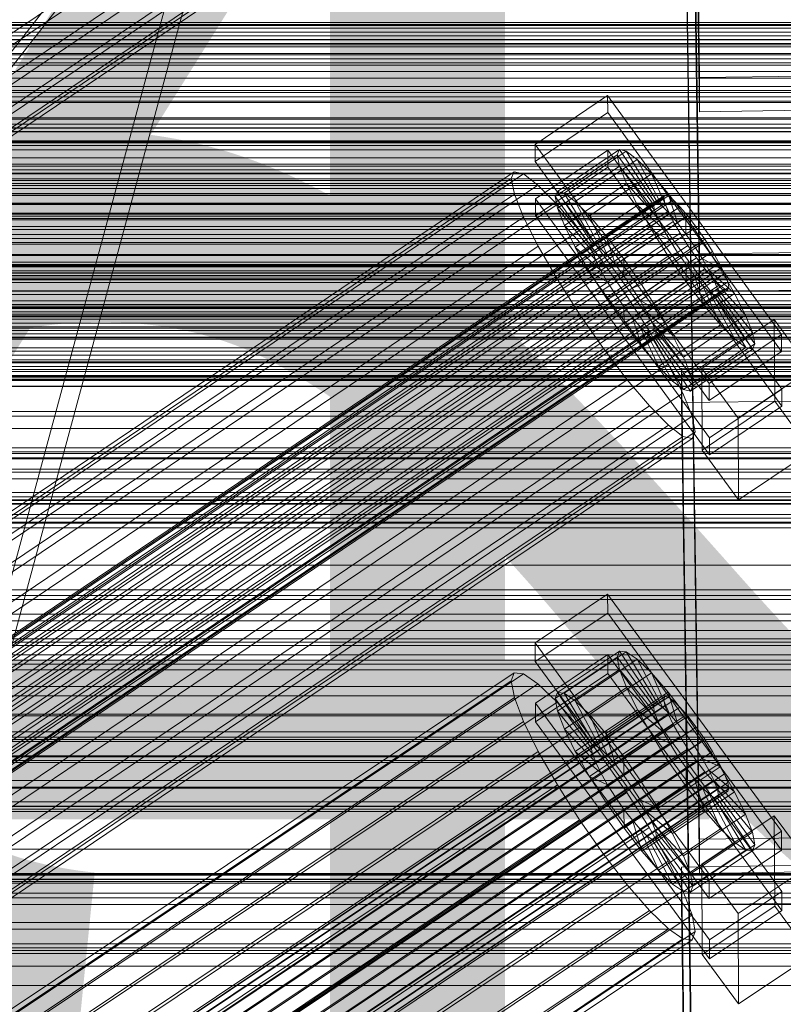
# Model space of a CAD drawing. Header units: millimetres. Extents: x -3490 to 61924, y -72580 to 6847.
# Tile 251 of 256: x 253 to 374, y -33573 to -33417. Entities that reach past the tile are written whole.
import ezdxf

# ---------------------------------------------------------------- set-up
doc = ezdxf.new("R2010")
doc.units = ezdxf.units.MM
for name, color, linetype, lineweight in [('COTAS_O', 1, 'Continuous', 0), ('COTAS_P', 1, 'Continuous', 0), ('frontal_briquetadora', 7, 'Continuous', 0), ('frontal_C01', 7, 'Continuous', 0), ('frontal_C02', 7, 'Continuous', 0), ('frontal_C03', 7, 'Continuous', 0), ('frontal_secador', 7, 'Continuous', 0)]:
    doc.layers.add(name, color=color, linetype=linetype, lineweight=lineweight)
doc.dimstyles.new('R19_100', dxfattribs={"dimtxt": 250, "dimasz": 150, "dimexe": 150, "dimexo": 80, "dimgap": 100, "dimtad": 1, "dimtih": 1, "dimtoh": 1, "dimdsep": 46, "dimcen": 0.09, "dimadec": 0, "dimazin": 0, "dimtfac": 1, "dimtdec": 4, "dimtofl": 0, "dimtmove": 0, "dimatfit": 3, "dimfxl": 1, "dimtolj": 1, "dimtzin": 0, "dimarcsym": 0})

# ---------------------------------------------------------------- blocks, each defined once
blk = doc.blocks.new('DIM_R29_57')
at = {"layer": 'COTAS_O'}
for p, q in [((-1725, -33700), (-1575, -33655)), ((1725, -33700), (1575, -33655)), ((-1725, -34400), (-1725, -33700)), ((-1725, -33700), (1725, -33700)), ((-1725, -33700), (-1575, -33745)), ((1725, -33700), (1575, -33745)), ((1725, -34400), (1725, -33700))]:
    blk.add_line(p, q, dxfattribs=at)
blk.add_text('3450 O', height=250, dxfattribs=at).set_placement((0, -33600))
blk = doc.blocks.new('DIM_R29_58')
at = {"layer": 'COTAS_P'}
for p, q in [((-150, -32300), (550, -32300)), ((550, -32300), (505, -32450)), ((550, -34900), (550, -32300)), ((550, -32300), (595, -32450)), ((550, -34900), (505, -34750)), ((550, -34900), (595, -34750)), ((-150, -34900), (550, -34900))]:
    blk.add_line(p, q, dxfattribs=at)
blk.add_text('2600 P', height=250, rotation=90, dxfattribs=at).set_placement((450, -33600))

msp = doc.modelspace()

# ---------------------------------------------------------------- linework, layer by layer
at = {"layer": 'frontal_briquetadora'}
for p, q in [((207, -33670), (342, -33170)), ((210, -33670), (345, -33170))]:
    msp.add_line(p, q, dxfattribs=at)
at = {"layer": 'frontal_C01'}
for p, q in [((360.514, -33425.982), (357.646, -33230.872)), ((360.514, -33431.375), (357.646, -33236.264)), ((171.232, -33475.077), (355.541, -33350.742)), ((360.514, -33546.57), (357.646, -33351.459)), ((164.752, -33477.554), (349.061, -33353.22)), ((173.554, -33479.679), (357.863, -33355.344)), ((168.263, -33481.701), (352.572, -33357.367)), ((360.514, -33551.963), (357.646, -33356.852)), ((175.016, -33483.331), (359.326, -33358.997)), ((171.275, -33484.762), (355.584, -33360.427)), ((173.584, -33486.527), (357.893, -33362.192)), ((175.032, -33486.876), (359.341, -33362.542)), ((175.521, -33485.786), (359.83, -33361.452)), ((-425, -33420.808), (425, -33420.808)), ((378.512, -33425.737), (360.514, -33425.982)), ((360.514, -33425.982), (360.514, -33431.375)), ((334.501, -33436.55), (345.969, -33428.813)), ((345.969, -33428.813), (345.981, -33431.509)), ((345.969, -33428.813), (373.501, -33466.668)), ((360.514, -33431.375), (378.512, -33431.13)), ((425, -33432.363), (-425, -33432.363)), ((345.981, -33431.509), (334.513, -33439.246)), ((373.513, -33469.364), (345.981, -33431.509)), ((425, -33434.504), (-425, -33434.504)), ((334.513, -33439.246), (334.501, -33436.55)), ((362.033, -33474.404), (334.501, -33436.55)), ((338.005, -33443.998), (347.835, -33437.367)), ((347.835, -33437.367), (347.47, -33438.182)), ((348.918, -33437.629), (347.835, -33437.367)), ((347.835, -33437.367), (353.378, -33445.683)), ((334.539, -33445.177), (346.008, -33437.441)), ((337.64, -33444.814), (347.47, -33438.182)), ((339.088, -33444.26), (348.918, -33437.629)), ((340.816, -33445.58), (350.645, -33438.949)), ((346.008, -33437.441), (346.02, -33440.137)), ((346.008, -33437.441), (373.539, -33475.295)), ((347.47, -33438.182), (353.205, -33446.069)), ((347.47, -33438.182), (347.847, -33440.019)), ((350.645, -33438.949), (348.918, -33437.629)), ((348.918, -33437.629), (353.892, -33445.806)), ((352.899, -33441.238), (350.645, -33438.949)), ((350.645, -33438.949), (354.71, -33446.432)), ((334.513, -33439.246), (362.045, -33477.1)), ((346.02, -33440.137), (334.551, -33447.874)), ((338.017, -33446.65), (347.847, -33440.019)), ((373.551, -33477.992), (346.02, -33440.137)), ((347.847, -33440.019), (353.384, -33446.939)), ((347.847, -33440.019), (348.941, -33442.751)), ((146.383, -33566.311), (330.692, -33441.977)), ((146.872, -33565.222), (331.181, -33440.887)), ((148.32, -33565.571), (332.629, -33441.236)), ((331.181, -33440.887), (330.692, -33441.977)), ((330.692, -33441.977), (331.197, -33444.432)), ((332.629, -33441.236), (331.181, -33440.887)), ((334.938, -33443.001), (332.629, -33441.236)), ((343.069, -33447.869), (352.899, -33441.238)), ((355.525, -33444.34), (352.899, -33441.238)), ((352.899, -33441.238), (355.777, -33447.516)), ((150.629, -33567.336), (334.938, -33443.001)), ((337.95, -33446.062), (334.938, -33443.001)), ((339.111, -33449.382), (348.941, -33442.751)), ((348.941, -33442.751), (353.902, -33448.233)), ((348.941, -33442.751), (350.678, -33446.193)), ((141.045, -33589.192), (354.844, -33444.964)), ((141.218, -33588.806), (355.017, -33444.577)), ((141.731, -33588.929), (355.53, -33444.701)), ((146.887, -33568.766), (331.197, -33444.432)), ((331.197, -33444.432), (332.659, -33448.085)), ((334.551, -33447.874), (334.539, -33445.177)), ((362.071, -33483.032), (334.539, -33445.177)), ((337.64, -33444.814), (338.005, -33443.998)), ((343.376, -33452.7), (337.64, -33444.814)), ((338.017, -33446.65), (337.64, -33444.814)), ((343.549, -33452.314), (338.005, -33443.998)), ((338.005, -33443.998), (339.088, -33444.26)), ((344.062, -33452.438), (339.088, -33444.26)), ((339.088, -33444.26), (340.816, -33445.58)), ((345.695, -33450.971), (355.525, -33444.34)), ((355.017, -33444.577), (354.844, -33444.964)), ((354.844, -33444.964), (355.022, -33445.833)), ((355.53, -33444.701), (355.017, -33444.577)), ((358.345, -33448.044), (355.525, -33444.34)), ((355.525, -33444.34), (357.021, -33448.986)), ((356.348, -33445.327), (355.53, -33444.701)), ((-425, -33446.06), (425, -33446.06)), ((141.224, -33590.062), (355.022, -33445.833)), ((142.549, -33589.555), (356.348, -33445.327)), ((143.617, -33590.639), (357.415, -33446.411)), ((153.641, -33570.396), (337.95, -33446.062)), ((341.461, -33450.209), (337.95, -33446.062)), ((343.554, -33453.57), (338.017, -33446.65)), ((339.111, -33449.382), (338.017, -33446.65)), ((344.88, -33453.063), (340.816, -33445.58)), ((340.816, -33445.58), (343.069, -33447.869)), ((340.848, -33452.825), (350.678, -33446.193)), ((353.205, -33446.069), (343.376, -33452.7)), ((353.378, -33445.683), (343.549, -33452.314)), ((353.892, -33445.806), (344.062, -33452.438)), ((354.71, -33446.432), (344.88, -33453.063)), ((350.678, -33446.193), (354.725, -33449.863)), ((350.678, -33446.193), (352.938, -33450.111)), ((353.205, -33446.069), (353.378, -33445.683)), ((353.384, -33446.939), (353.205, -33446.069)), ((353.378, -33445.683), (353.892, -33445.806)), ((353.892, -33445.806), (354.71, -33446.432)), ((354.71, -33446.432), (355.777, -33447.516)), ((355.022, -33445.833), (355.541, -33447.128)), ((357.415, -33446.411), (356.348, -33445.327)), ((358.659, -33447.88), (357.415, -33446.411)), ((141.742, -33591.356), (355.541, -33447.128)), ((144.861, -33592.109), (358.659, -33447.88)), ((148.35, -33572.419), (332.659, -33448.085)), ((332.659, -33448.085), (334.981, -33452.686)), ((334.551, -33447.874), (362.083, -33485.728)), ((345.947, -33454.147), (343.069, -33447.869)), ((343.069, -33447.869), (345.695, -33450.971)), ((353.384, -33446.939), (343.554, -33453.57)), ((353.902, -33448.233), (344.073, -33454.864)), ((355.777, -33447.516), (345.947, -33454.147)), ((358.345, -33448.044), (348.515, -33454.675)), ((353.902, -33448.233), (353.384, -33446.939)), ((354.725, -33449.863), (353.902, -33448.233)), ((355.541, -33447.128), (356.363, -33448.758)), ((355.777, -33447.516), (357.021, -33448.986)), ((358.357, -33450.74), (358.345, -33448.044)), ((361.166, -33452.096), (358.345, -33448.044)), ((359.995, -33449.635), (358.659, -33447.88)), ((142.565, -33592.987), (356.363, -33448.758)), ((359.995, -33449.635), (146.196, -33593.863)), ((344.073, -33454.864), (339.111, -33449.382)), ((340.848, -33452.825), (339.111, -33449.382)), ((354.725, -33449.863), (344.895, -33456.495)), ((357.021, -33448.986), (347.191, -33455.617)), ((355.796, -33451.719), (354.725, -33449.863)), ((356.363, -33448.758), (357.434, -33450.614)), ((357.021, -33448.986), (358.357, -33450.74)), ((361.332, -33451.554), (359.995, -33449.635)), ((143.635, -33594.842), (357.434, -33450.614)), ((157.152, -33574.543), (341.461, -33450.209)), ((345.231, -33455.16), (341.461, -33450.209)), ((343.108, -33456.742), (352.938, -33450.111)), ((347.191, -33455.617), (345.695, -33450.971)), ((345.695, -33450.971), (348.515, -33454.675)), ((348.527, -33457.371), (358.357, -33450.74)), ((352.938, -33450.111), (355.796, -33451.719)), ((352.938, -33450.111), (355.569, -33454.236)), ((357.434, -33450.614), (358.68, -33452.568)), ((358.357, -33450.74), (359.693, -33452.66)), ((144.881, -33596.796), (358.68, -33452.568)), ((147.533, -33595.783), (361.332, -33451.554)), ((150.672, -33577.021), (334.981, -33452.686)), ((334.981, -33452.686), (338.003, -33457.923)), ((344.895, -33456.495), (340.848, -33452.825)), ((343.108, -33456.742), (340.848, -33452.825)), ((343.549, -33452.314), (343.376, -33452.7)), ((343.376, -33452.7), (343.554, -33453.57)), ((344.062, -33452.438), (343.549, -33452.314)), ((344.88, -33453.063), (344.062, -33452.438)), ((355.796, -33451.719), (345.966, -33458.35)), ((359.693, -33452.66), (349.863, -33459.291)), ((351.336, -33458.728), (361.166, -33452.096)), ((357.042, -33453.673), (355.796, -33451.719)), ((358.68, -33452.568), (360.017, -33454.488)), ((361.166, -33452.096), (359.693, -33452.66)), ((359.693, -33452.66), (360.939, -33454.614)), ((363.797, -33456.222), (361.166, -33452.096)), ((362.578, -33453.509), (361.332, -33451.554)), ((146.218, -33598.716), (360.017, -33454.488)), ((148.779, -33597.737), (362.578, -33453.509)), ((343.554, -33453.57), (344.073, -33454.864)), ((345.947, -33454.147), (344.88, -33453.063)), ((345.739, -33460.868), (355.569, -33454.236)), ((347.191, -33455.617), (345.947, -33454.147)), ((357.042, -33453.673), (347.212, -33460.304)), ((355.569, -33454.236), (357.042, -33453.673)), ((355.569, -33454.236), (358.39, -33458.289)), ((358.378, -33455.593), (357.042, -33453.673)), ((360.017, -33454.488), (361.352, -33456.242)), ((363.648, -33455.364), (362.578, -33453.509)), ((149.85, -33599.593), (363.648, -33455.364)), ((345.231, -33455.16), (160.922, -33579.494)), ((344.073, -33454.864), (344.895, -33456.495)), ((349.002, -33460.578), (345.231, -33455.16)), ((348.527, -33457.371), (347.191, -33455.617)), ((348.515, -33454.675), (348.527, -33457.371)), ((348.515, -33454.675), (351.336, -33458.728)), ((358.378, -33455.593), (348.548, -33462.224)), ((360.939, -33454.614), (351.109, -33461.245)), ((358.39, -33458.289), (358.378, -33455.593)), ((359.714, -33457.347), (358.378, -33455.593)), ((363.797, -33456.222), (360.939, -33454.614)), ((360.939, -33454.614), (362.01, -33456.469)), ((364.471, -33456.995), (363.648, -33455.364)), ((147.554, -33600.47), (361.352, -33456.242)), ((150.672, -33601.223), (364.471, -33456.995)), ((345.966, -33458.35), (343.108, -33456.742)), ((345.739, -33460.868), (343.108, -33456.742)), ((344.895, -33456.495), (345.966, -33458.35)), ((349.863, -33459.291), (348.527, -33457.371)), ((359.714, -33457.347), (349.884, -33463.978)), ((362.01, -33456.469), (352.18, -33463.101)), ((353.967, -33462.853), (363.797, -33456.222)), ((361.21, -33461.993), (359.714, -33457.347)), ((360.958, -33458.817), (359.714, -33457.347)), ((361.352, -33456.242), (362.596, -33457.712)), ((366.057, -33460.139), (362.01, -33456.469)), ((362.01, -33456.469), (362.833, -33458.1)), ((366.057, -33460.139), (363.797, -33456.222)), ((364.989, -33458.289), (364.471, -33456.995)), ((148.798, -33601.94), (362.596, -33457.712)), ((149.865, -33603.024), (363.664, -33458.796)), ((151.191, -33602.517), (364.989, -33458.289)), ((151.369, -33603.387), (365.168, -33459.159)), ((153.694, -33582.258), (338.003, -33457.923)), ((338.003, -33457.923), (341.52, -33463.438)), ((345.966, -33458.35), (347.212, -33460.304)), ((348.56, -33464.92), (358.39, -33458.289)), ((349.863, -33459.291), (351.336, -33458.728)), ((360.958, -33458.817), (351.128, -33465.448)), ((351.336, -33458.728), (353.967, -33462.853)), ((362.833, -33458.1), (353.003, -33464.731)), ((358.39, -33458.289), (361.21, -33461.993)), ((363.836, -33465.095), (360.958, -33458.817)), ((362.025, -33459.901), (360.958, -33458.817)), ((362.596, -33457.712), (363.664, -33458.796)), ((367.794, -33463.582), (362.833, -33458.1)), ((362.833, -33458.1), (363.351, -33459.394)), ((363.664, -33458.796), (364.482, -33459.421)), ((365.168, -33459.159), (364.989, -33458.289)), ((364.995, -33459.545), (365.168, -33459.159)), ((150.683, -33603.65), (364.482, -33459.421)), ((151.196, -33603.773), (364.995, -33459.545)), ((164.693, -33584.912), (349.002, -33460.578)), ((347.212, -33460.304), (345.739, -33460.868)), ((347.212, -33460.304), (348.548, -33462.224)), ((352.519, -33466.093), (349.002, -33460.578)), ((351.109, -33461.245), (349.863, -33459.291)), ((362.025, -33459.901), (352.196, -33466.532)), ((362.843, -33460.526), (353.014, -33467.158)), ((363.351, -33459.394), (353.521, -33466.025)), ((363.357, -33460.65), (353.527, -33467.281)), ((363.53, -33460.264), (353.7, -33466.895)), ((356.228, -33466.771), (366.057, -33460.139)), ((366.09, -33467.384), (362.025, -33459.901)), ((362.843, -33460.526), (362.025, -33459.901)), ((367.817, -33468.704), (362.843, -33460.526)), ((363.357, -33460.65), (362.843, -33460.526)), ((368.888, -33466.314), (363.351, -33459.394)), ((363.351, -33459.394), (363.53, -33460.264)), ((363.53, -33460.264), (363.357, -33460.65)), ((368.9, -33468.966), (363.357, -33460.65)), ((369.265, -33468.15), (363.53, -33460.264)), ((364.482, -33459.421), (364.995, -33459.545)), ((367.794, -33463.582), (366.057, -33460.139)), ((348.56, -33464.92), (345.739, -33460.868)), ((348.548, -33462.224), (348.56, -33464.92)), ((348.548, -33462.224), (349.884, -33463.978)), ((352.18, -33463.101), (351.109, -33461.245)), ((351.109, -33461.245), (353.967, -33462.853)), ((351.38, -33468.624), (361.21, -33461.993)), ((361.21, -33461.993), (363.836, -33465.095)), ((157.211, -33587.773), (341.52, -33463.438)), ((341.52, -33463.438), (345.291, -33468.856)), ((353.003, -33464.731), (352.18, -33463.101)), ((352.18, -33463.101), (356.228, -33466.771)), ((353.967, -33462.853), (356.228, -33466.771)), ((357.964, -33470.213), (367.794, -33463.582)), ((368.888, -33466.314), (367.794, -33463.582)), ((351.38, -33468.624), (348.56, -33464.92)), ((349.884, -33463.978), (351.38, -33468.624)), ((349.884, -33463.978), (351.128, -33465.448)), ((351.128, -33465.448), (354.006, -33471.726)), ((351.128, -33465.448), (352.196, -33466.532)), ((353.521, -33466.025), (353.003, -33464.731)), ((353.003, -33464.731), (357.964, -33470.213)), ((354.006, -33471.726), (363.836, -33465.095)), ((360.882, -33472.018), (372.35, -33464.282)), ((363.836, -33465.095), (366.09, -33467.384)), ((372.35, -33464.282), (372.408, -33477.223)), ((372.35, -33464.282), (378.086, -33472.168)), ((168.21, -33590.428), (352.519, -33466.093)), ((352.196, -33466.532), (356.26, -33474.015)), ((352.196, -33466.532), (353.014, -33467.158)), ((355.541, -33471.33), (352.519, -33466.093)), ((353.7, -33466.895), (353.521, -33466.025)), ((353.521, -33466.025), (359.058, -33472.945)), ((353.527, -33467.281), (353.7, -33466.895)), ((353.7, -33466.895), (359.436, -33474.782)), ((356.228, -33466.771), (357.964, -33470.213)), ((359.058, -33472.945), (368.888, -33466.314)), ((373.501, -33466.668), (362.033, -33474.404)), ((369.265, -33468.15), (368.888, -33466.314)), ((373.513, -33469.364), (373.501, -33466.668)), ((353.014, -33467.158), (357.987, -33475.335)), ((353.014, -33467.158), (353.527, -33467.281)), ((353.527, -33467.281), (359.07, -33475.597)), ((356.26, -33474.015), (366.09, -33467.384)), ((359.436, -33474.782), (369.265, -33468.15)), ((366.09, -33467.384), (367.817, -33468.704)), ((368.9, -33468.966), (369.265, -33468.15)), ((160.982, -33593.191), (345.291, -33468.856)), ((345.291, -33468.856), (349.061, -33473.807)), ((354.006, -33471.726), (351.38, -33468.624)), ((357.987, -33475.335), (367.817, -33468.704)), ((359.07, -33475.597), (368.9, -33468.966)), ((362.045, -33477.1), (373.513, -33469.364)), ((367.817, -33468.704), (368.9, -33468.966)), ((171.232, -33595.665), (355.541, -33471.33)), ((357.863, -33475.931), (355.541, -33471.33)), ((357.964, -33470.213), (359.058, -33472.945)), ((356.26, -33474.015), (354.006, -33471.726)), ((357.646, -33472.047), (375.644, -33471.802)), ((357.646, -33477.44), (357.646, -33472.047)), ((360.514, -33667.158), (357.646, -33472.047)), ((359.058, -33472.945), (359.436, -33474.782)), ((360.939, -33484.96), (360.882, -33472.018)), ((366.618, -33479.904), (360.882, -33472.018)), ((378.086, -33472.168), (366.618, -33479.904)), ((164.752, -33598.142), (349.061, -33473.807)), ((349.061, -33473.807), (352.572, -33477.954)), ((357.987, -33475.335), (356.26, -33474.015)), ((359.436, -33474.782), (359.07, -33475.597)), ((362.033, -33474.404), (362.045, -33477.1)), ((173.554, -33600.266), (357.863, -33475.931)), ((359.326, -33479.584), (357.863, -33475.931)), ((359.07, -33475.597), (357.987, -33475.335)), ((373.539, -33475.295), (362.071, -33483.032)), ((373.551, -33477.992), (373.539, -33475.295)), ((375.644, -33477.194), (357.646, -33477.44)), ((360.514, -33672.55), (357.646, -33477.44)), ((372.408, -33477.223), (360.939, -33484.96)), ((378.143, -33485.109), (372.408, -33477.223)), ((168.263, -33602.289), (352.572, -33477.954)), ((352.572, -33477.954), (355.584, -33481.015)), ((362.083, -33485.728), (373.551, -33477.992)), ((171.275, -33605.349), (355.584, -33481.015)), ((175.016, -33603.919), (359.326, -33479.584)), ((355.584, -33481.015), (357.893, -33482.78)), ((359.83, -33482.039), (359.326, -33479.584)), ((366.618, -33479.904), (366.675, -33492.846)), ((175.521, -33606.374), (359.83, -33482.039)), ((359.341, -33483.129), (359.83, -33482.039)), ((173.584, -33607.114), (357.893, -33482.78)), ((175.032, -33607.464), (359.341, -33483.129)), ((357.893, -33482.78), (359.341, -33483.129)), ((362.071, -33483.032), (362.083, -33485.728)), ((360.939, -33484.96), (366.675, -33492.846)), ((366.675, -33492.846), (378.143, -33485.109)), ((-425, -33541.395), (425, -33541.395)), ((378.512, -33546.325), (360.514, -33546.57)), ((360.514, -33546.57), (360.514, -33551.963)), ((360.514, -33551.963), (378.512, -33551.717)), ((425, -33552.951), (-425, -33552.951)), ((425, -33555.092), (-425, -33555.092)), ((-425, -33566.647), (425, -33566.647))]:
    msp.add_line(p, q, dxfattribs=at)
at = {"layer": 'frontal_C02'}
for p, q in [((360.514, -33453.892), (357.646, -33260.487)), ((360.514, -33459.853), (357.646, -33266.448)), ((-425, -33448.296), (425, -33448.296)), ((378.512, -33453.649), (360.514, -33453.892)), ((360.514, -33453.892), (360.514, -33459.853)), ((425, -33459.75), (-425, -33459.75)), ((360.514, -33459.853), (378.512, -33459.61)), ((430, -33462.372), (-430, -33462.372)), ((425, -33463.437), (-425, -33463.437)), ((430, -33467.372), (-430, -33467.372)), ((-425, -33474.891), (425, -33474.891)), ((334.501, -33515.457), (345.969, -33507.788)), ((345.969, -33507.788), (345.981, -33510.769)), ((345.969, -33507.788), (373.501, -33545.31)), ((345.981, -33510.769), (334.513, -33518.438)), ((373.513, -33548.291), (345.981, -33510.769)), ((334.513, -33518.438), (334.501, -33515.457)), ((362.033, -33552.98), (334.501, -33515.457)), ((338.005, -33523.336), (347.835, -33516.762)), ((339.088, -33523.454), (348.918, -33516.88)), ((347.835, -33516.762), (347.47, -33517.722)), ((348.918, -33516.88), (347.835, -33516.762)), ((347.835, -33516.762), (353.378, -33525.084)), ((350.645, -33518.068), (348.918, -33516.88)), ((348.918, -33516.88), (353.892, -33525.14)), ((430, -33517.372), (-430, -33517.372)), ((334.513, -33518.438), (362.045, -33555.96)), ((334.539, -33524.995), (346.008, -33517.326)), ((337.64, -33524.295), (347.47, -33517.722)), ((340.816, -33524.641), (350.645, -33518.068)), ((346.008, -33517.326), (346.02, -33520.306)), ((346.008, -33517.326), (373.539, -33554.848)), ((347.47, -33517.722), (353.205, -33525.539)), ((347.47, -33517.722), (347.847, -33519.694)), ((352.899, -33520.244), (350.645, -33518.068)), ((350.645, -33518.068), (354.71, -33525.703)), ((-450, -33518.848), (450, -33518.848)), ((338.017, -33526.267), (347.847, -33519.694)), ((347.847, -33519.694), (353.384, -33526.473)), ((347.847, -33519.694), (348.941, -33522.543)), ((146.383, -33644.738), (330.692, -33521.484)), ((146.872, -33643.455), (331.181, -33520.201)), ((148.32, -33643.613), (332.629, -33520.358)), ((331.181, -33520.201), (330.692, -33521.484)), ((330.692, -33521.484), (331.197, -33524.119)), ((332.629, -33520.358), (331.181, -33520.201)), ((334.938, -33521.946), (332.629, -33520.358)), ((346.02, -33520.306), (334.551, -33527.975)), ((343.069, -33526.817), (352.899, -33520.244)), ((373.551, -33557.829), (346.02, -33520.306)), ((355.525, -33523.26), (352.899, -33520.244)), ((352.899, -33520.244), (355.777, -33526.734)), ((430, -33522.372), (-430, -33522.372)), ((150.629, -33645.201), (334.938, -33521.946)), ((337.95, -33524.855), (334.938, -33521.946)), ((339.111, -33529.117), (348.941, -33522.543)), ((348.941, -33522.543), (353.902, -33527.823)), ((348.941, -33522.543), (350.678, -33526.076)), ((141.045, -33667.419), (354.844, -33524.443)), ((141.218, -33666.964), (355.017, -33523.989)), ((141.731, -33667.02), (355.53, -33524.045)), ((142.549, -33667.583), (356.348, -33524.607)), ((146.887, -33647.374), (331.197, -33524.119)), ((331.197, -33524.119), (332.659, -33527.929)), ((337.64, -33524.295), (338.005, -33523.336)), ((343.376, -33532.113), (337.64, -33524.295)), ((338.017, -33526.267), (337.64, -33524.295)), ((343.549, -33531.658), (338.005, -33523.336)), ((338.005, -33523.336), (339.088, -33523.454)), ((344.062, -33531.714), (339.088, -33523.454)), ((339.088, -33523.454), (340.816, -33524.641)), ((344.88, -33532.276), (340.816, -33524.641)), ((340.816, -33524.641), (343.069, -33526.817)), ((345.695, -33529.834), (355.525, -33523.26)), ((355.017, -33523.989), (354.844, -33524.443)), ((354.844, -33524.443), (355.022, -33525.377)), ((355.53, -33524.045), (355.017, -33523.989)), ((358.345, -33526.911), (355.525, -33523.26)), ((355.525, -33523.26), (357.021, -33528.162)), ((356.348, -33524.607), (355.53, -33524.045)), ((357.415, -33525.638), (356.348, -33524.607)), ((141.224, -33668.353), (355.022, -33525.377)), ((143.617, -33668.613), (357.415, -33525.638)), ((153.641, -33648.11), (337.95, -33524.855)), ((334.551, -33527.975), (334.539, -33524.995)), ((362.071, -33562.517), (334.539, -33524.995)), ((341.461, -33528.888), (337.95, -33524.855)), ((343.554, -33533.047), (338.017, -33526.267)), ((339.111, -33529.117), (338.017, -33526.267)), ((340.848, -33532.65), (350.678, -33526.076)), ((353.205, -33525.539), (343.376, -33532.113)), ((353.378, -33525.084), (343.549, -33531.658)), ((353.892, -33525.14), (344.062, -33531.714)), ((354.71, -33525.703), (344.88, -33532.276)), ((350.678, -33526.076), (354.725, -33529.496)), ((350.678, -33526.076), (352.938, -33530.052)), ((353.205, -33525.539), (353.378, -33525.084)), ((353.384, -33526.473), (353.205, -33525.539)), ((353.378, -33525.084), (353.892, -33525.14)), ((353.892, -33525.14), (354.71, -33525.703)), ((354.71, -33525.703), (355.777, -33526.734)), ((355.022, -33525.377), (355.541, -33526.727)), ((358.659, -33527.067), (357.415, -33525.638)), ((141.742, -33669.702), (355.541, -33526.727)), ((144.861, -33670.042), (358.659, -33527.067)), ((345.947, -33533.307), (343.069, -33526.817)), ((343.069, -33526.817), (345.695, -33529.834)), ((353.384, -33526.473), (343.554, -33533.047)), ((353.902, -33527.823), (344.073, -33534.396)), ((355.777, -33526.734), (345.947, -33533.307)), ((358.345, -33526.911), (348.515, -33533.485)), ((353.902, -33527.823), (353.384, -33526.473)), ((354.725, -33529.496), (353.902, -33527.823)), ((355.541, -33526.727), (356.363, -33528.401)), ((355.777, -33526.734), (357.021, -33528.162)), ((358.357, -33529.892), (358.345, -33526.911)), ((361.166, -33530.949), (358.345, -33526.911)), ((359.995, -33528.796), (358.659, -33527.067)), ((142.565, -33671.376), (356.363, -33528.401)), ((359.995, -33528.796), (146.196, -33671.772)), ((148.35, -33651.184), (332.659, -33527.929)), ((157.152, -33652.142), (341.461, -33528.888)), ((332.659, -33527.929), (334.981, -33532.652)), ((334.551, -33527.975), (362.083, -33565.498)), ((344.073, -33534.396), (339.111, -33529.117)), ((340.848, -33532.65), (339.111, -33529.117)), ((345.231, -33533.769), (341.461, -33528.888)), ((357.021, -33528.162), (347.191, -33534.736)), ((356.363, -33528.401), (357.434, -33530.284)), ((357.021, -33528.162), (358.357, -33529.892)), ((361.332, -33530.709), (359.995, -33528.796)), ((450, -33530.77), (-450, -33530.77)), ((143.635, -33673.259), (357.434, -33530.284)), ((147.533, -33673.684), (361.332, -33530.709)), ((343.108, -33536.626), (352.938, -33530.052)), ((354.725, -33529.496), (344.895, -33536.07)), ((347.191, -33534.736), (345.695, -33529.834)), ((345.695, -33529.834), (348.515, -33533.485)), ((348.527, -33536.466), (358.357, -33529.892)), ((351.336, -33537.522), (361.166, -33530.949)), ((352.938, -33530.052), (355.796, -33531.38)), ((352.938, -33530.052), (355.569, -33534.2)), ((355.796, -33531.38), (354.725, -33529.496)), ((357.434, -33530.284), (358.68, -33532.249)), ((358.357, -33529.892), (359.693, -33531.804)), ((361.166, -33530.949), (359.693, -33531.804)), ((363.797, -33535.096), (361.166, -33530.949)), ((362.578, -33532.673), (361.332, -33530.709)), ((144.881, -33675.224), (358.68, -33532.249)), ((343.549, -33531.658), (343.376, -33532.113)), ((343.376, -33532.113), (343.554, -33533.047)), ((344.062, -33531.714), (343.549, -33531.658)), ((344.88, -33532.276), (344.062, -33531.714)), ((345.947, -33533.307), (344.88, -33532.276)), ((355.796, -33531.38), (345.966, -33537.953)), ((359.693, -33531.804), (349.863, -33538.378)), ((357.042, -33533.345), (355.796, -33531.38)), ((358.68, -33532.249), (360.017, -33534.161)), ((359.693, -33531.804), (360.939, -33533.769)), ((148.779, -33675.649), (362.578, -33532.673)), ((150.672, -33655.907), (334.981, -33532.652)), ((345.231, -33533.769), (160.922, -33657.023)), ((334.981, -33532.652), (338.003, -33537.968)), ((344.895, -33536.07), (340.848, -33532.65)), ((343.108, -33536.626), (340.848, -33532.65)), ((343.554, -33533.047), (344.073, -33534.396)), ((349.002, -33539.166), (345.231, -33533.769)), ((347.191, -33534.736), (345.947, -33533.307)), ((357.042, -33533.345), (347.212, -33539.918)), ((348.515, -33533.485), (348.527, -33536.466)), ((348.515, -33533.485), (351.336, -33537.522)), ((360.939, -33533.769), (351.109, -33540.343)), ((355.569, -33534.2), (357.042, -33533.345)), ((358.378, -33535.257), (357.042, -33533.345)), ((363.797, -33535.096), (360.939, -33533.769)), ((360.939, -33533.769), (362.01, -33535.652)), ((363.648, -33534.557), (362.578, -33532.673)), ((146.218, -33677.137), (360.017, -33534.161)), ((149.85, -33677.532), (363.648, -33534.557)), ((344.073, -33534.396), (344.895, -33536.07)), ((345.739, -33540.774), (355.569, -33534.2)), ((348.527, -33536.466), (347.191, -33534.736)), ((358.378, -33535.257), (348.548, -33541.83)), ((353.967, -33541.67), (363.797, -33535.096)), ((355.569, -33534.2), (358.39, -33538.237)), ((358.39, -33538.237), (358.378, -33535.257)), ((359.714, -33536.986), (358.378, -33535.257)), ((360.017, -33534.161), (361.352, -33535.891)), ((364.471, -33536.23), (363.648, -33534.557)), ((366.057, -33539.072), (363.797, -33535.096)), ((147.554, -33678.866), (361.352, -33535.891)), ((150.672, -33679.206), (364.471, -33536.23)), ((345.966, -33537.953), (343.108, -33536.626)), ((345.739, -33540.774), (343.108, -33536.626)), ((344.895, -33536.07), (345.966, -33537.953)), ((349.863, -33538.378), (348.527, -33536.466)), ((359.714, -33536.986), (349.884, -33543.56)), ((362.01, -33535.652), (352.18, -33542.226)), ((361.21, -33541.889), (359.714, -33536.986)), ((360.958, -33538.415), (359.714, -33536.986)), ((361.352, -33535.891), (362.596, -33537.32)), ((366.057, -33539.072), (362.01, -33535.652)), ((362.01, -33535.652), (362.833, -33537.326)), ((364.989, -33537.58), (364.471, -33536.23)), ((148.798, -33680.295), (362.596, -33537.32)), ((149.865, -33681.326), (363.664, -33538.35)), ((151.191, -33680.556), (364.989, -33537.58)), ((151.369, -33681.49), (365.168, -33538.514)), ((153.694, -33661.222), (338.003, -33537.968)), ((338.003, -33537.968), (341.52, -33543.513)), ((345.966, -33537.953), (347.212, -33539.918)), ((348.56, -33544.811), (358.39, -33538.237)), ((349.863, -33538.378), (351.336, -33537.522)), ((351.109, -33540.343), (349.863, -33538.378)), ((360.958, -33538.415), (351.128, -33544.989)), ((351.336, -33537.522), (353.967, -33541.67)), ((362.833, -33537.326), (353.003, -33543.9)), ((363.351, -33538.676), (353.521, -33545.249)), ((358.39, -33538.237), (361.21, -33541.889)), ((363.836, -33544.905), (360.958, -33538.415)), ((362.025, -33539.446), (360.958, -33538.415)), ((362.596, -33537.32), (363.664, -33538.35)), ((367.794, -33542.606), (362.833, -33537.326)), ((362.833, -33537.326), (363.351, -33538.676)), ((368.888, -33545.455), (363.351, -33538.676)), ((363.351, -33538.676), (363.53, -33539.61)), ((363.664, -33538.35), (364.482, -33538.913)), ((365.168, -33538.514), (364.989, -33537.58)), ((364.995, -33538.969), (365.168, -33538.514)), ((150.683, -33681.888), (364.482, -33538.913)), ((151.196, -33681.944), (364.995, -33538.969)), ((164.693, -33662.42), (349.002, -33539.166)), ((347.212, -33539.918), (345.739, -33540.774)), ((347.212, -33539.918), (348.548, -33541.83)), ((352.519, -33544.711), (349.002, -33539.166)), ((362.025, -33539.446), (352.196, -33546.02)), ((362.843, -33540.009), (353.014, -33546.582)), ((363.357, -33540.064), (353.527, -33546.638)), ((363.53, -33539.61), (353.7, -33546.183)), ((356.228, -33545.646), (366.057, -33539.072)), ((366.09, -33547.081), (362.025, -33539.446)), ((362.843, -33540.009), (362.025, -33539.446)), ((367.817, -33548.269), (362.843, -33540.009)), ((363.357, -33540.064), (362.843, -33540.009)), ((363.53, -33539.61), (363.357, -33540.064)), ((368.9, -33548.387), (363.357, -33540.064)), ((369.265, -33547.427), (363.53, -33539.61)), ((364.482, -33538.913), (364.995, -33538.969)), ((367.794, -33542.606), (366.057, -33539.072)), ((348.56, -33544.811), (345.739, -33540.774)), ((348.548, -33541.83), (348.56, -33544.811)), ((348.548, -33541.83), (349.884, -33543.56)), ((352.18, -33542.226), (351.109, -33540.343)), ((351.109, -33540.343), (353.967, -33541.67)), ((353.967, -33541.67), (356.228, -33545.646)), ((351.38, -33548.462), (361.21, -33541.889)), ((353.003, -33543.9), (352.18, -33542.226)), ((352.18, -33542.226), (356.228, -33545.646)), ((357.964, -33549.179), (367.794, -33542.606)), ((360.882, -33550.522), (372.35, -33542.853)), ((361.21, -33541.889), (363.836, -33544.905)), ((368.888, -33545.455), (367.794, -33542.606)), ((372.35, -33542.853), (372.408, -33557.159)), ((372.35, -33542.853), (378.086, -33550.67)), ((157.211, -33666.767), (341.52, -33543.513)), ((168.21, -33667.965), (352.519, -33544.711)), ((341.52, -33543.513), (345.291, -33548.91)), ((351.38, -33548.462), (348.56, -33544.811)), ((349.884, -33543.56), (351.38, -33548.462)), ((349.884, -33543.56), (351.128, -33544.989)), ((355.541, -33550.026), (352.519, -33544.711)), ((353.521, -33545.249), (353.003, -33543.9)), ((353.003, -33543.9), (357.964, -33549.179)), ((354.006, -33551.479), (363.836, -33544.905)), ((363.836, -33544.905), (366.09, -33547.081)), ((351.128, -33544.989), (354.006, -33551.479)), ((351.128, -33544.989), (352.196, -33546.02)), ((352.196, -33546.02), (356.26, -33553.655)), ((352.196, -33546.02), (353.014, -33546.582)), ((353.7, -33546.183), (353.521, -33545.249)), ((353.521, -33545.249), (359.058, -33552.029)), ((353.527, -33546.638), (353.7, -33546.183)), ((353.7, -33546.183), (359.436, -33554.001)), ((356.228, -33545.646), (357.964, -33549.179)), ((359.058, -33552.029), (368.888, -33545.455)), ((373.501, -33545.31), (362.033, -33552.98)), ((369.265, -33547.427), (368.888, -33545.455)), ((373.513, -33548.291), (373.501, -33545.31)), ((353.014, -33546.582), (357.987, -33554.842)), ((353.014, -33546.582), (353.527, -33546.638)), ((353.527, -33546.638), (359.07, -33554.96)), ((356.26, -33553.655), (366.09, -33547.081)), ((359.436, -33554.001), (369.265, -33547.427)), ((366.09, -33547.081), (367.817, -33548.269)), ((368.9, -33548.387), (369.265, -33547.427)), ((160.982, -33672.164), (345.291, -33548.91)), ((345.291, -33548.91), (349.061, -33553.791)), ((354.006, -33551.479), (351.38, -33548.462)), ((357.964, -33549.179), (359.058, -33552.029)), ((357.987, -33554.842), (367.817, -33548.269)), ((359.07, -33554.96), (368.9, -33548.387)), ((362.045, -33555.96), (373.513, -33548.291)), ((367.817, -33548.269), (368.9, -33548.387)), ((171.232, -33673.281), (355.541, -33550.026)), ((357.863, -33554.749), (355.541, -33550.026)), ((357.646, -33550.982), (375.644, -33550.738)), ((357.646, -33556.943), (357.646, -33550.982)), ((360.514, -33744.387), (357.646, -33550.982)), ((360.939, -33564.829), (360.882, -33550.522)), ((366.618, -33558.339), (360.882, -33550.522)), ((378.086, -33550.67), (366.618, -33558.339)), ((450, -33552.257), (-450, -33552.257)), ((356.26, -33553.655), (354.006, -33551.479)), ((359.058, -33552.029), (359.436, -33554.001)), ((164.752, -33677.045), (349.061, -33553.791)), ((349.061, -33553.791), (352.572, -33557.823)), ((357.987, -33554.842), (356.26, -33553.655)), ((359.436, -33554.001), (359.07, -33554.96)), ((362.033, -33552.98), (362.045, -33555.96)), ((173.554, -33678.004), (357.863, -33554.749)), ((359.326, -33558.559), (357.863, -33554.749)), ((359.07, -33554.96), (357.987, -33554.842)), ((373.539, -33554.848), (362.071, -33562.517)), ((373.551, -33557.829), (373.539, -33554.848)), ((375.644, -33556.7), (357.646, -33556.943)), ((360.514, -33750.348), (357.646, -33556.943)), ((372.408, -33557.159), (360.939, -33564.829)), ((378.143, -33564.977), (372.408, -33557.159)), ((168.263, -33681.078), (352.572, -33557.823)), ((175.016, -33681.813), (359.326, -33558.559)), ((352.572, -33557.823), (355.584, -33560.732)), ((359.83, -33561.195), (359.326, -33558.559)), ((362.083, -33565.498), (373.551, -33557.829)), ((366.618, -33558.339), (366.675, -33572.646)), ((171.275, -33683.987), (355.584, -33560.732)), ((175.521, -33684.449), (359.83, -33561.195)), ((355.584, -33560.732), (357.893, -33562.32)), ((359.341, -33562.478), (359.83, -33561.195)), ((173.584, -33685.574), (357.893, -33562.32)), ((175.032, -33685.732), (359.341, -33562.478)), ((357.893, -33562.32), (359.341, -33562.478)), ((362.071, -33562.517), (362.083, -33565.498)), ((-450, -33564.179), (450, -33564.179)), ((360.939, -33564.829), (366.675, -33572.646)), ((366.675, -33572.646), (378.143, -33564.977))]:
    msp.add_line(p, q, dxfattribs=at)
at = {"layer": 'frontal_C03'}
for p, q in [((1250, -33417.245), (-1250, -33417.245)), ((1250, -33418.126), (-1250, -33418.126)), ((1250, -33418.78), (-1250, -33418.78)), ((1250, -33421.087), (-1250, -33421.087)), ((-1250, -33422.145), (1250, -33422.145)), ((1250, -33424.997), (-1250, -33424.997)), ((1250, -33426.054), (-1250, -33426.054)), ((1250, -33428.361), (-1250, -33428.361)), ((1250, -33429.015), (-1250, -33429.015)), ((1250, -33429.896), (-1250, -33429.896)), ((-1250, -33432.562), (1250, -33432.562)), ((-1250, -33433.359), (1250, -33433.359)), ((-1250, -33433.944), (1250, -33433.944)), ((-1250, -33436.282), (1250, -33436.282)), ((-1250, -33437.411), (1250, -33437.411)), ((1250, -33439.703), (-1250, -33439.703)), ((1250, -33440.584), (-1250, -33440.584)), ((-1250, -33441.13), (1250, -33441.13)), ((1250, -33441.237), (-1250, -33441.237)), ((-1250, -33442.727), (1250, -33442.727)), ((1250, -33443.545), (-1250, -33443.545)), ((-1250, -33444.602), (1250, -33444.602)), ((1250, -33447.454), (-1250, -33447.454)), ((-1250, -33447.574), (1250, -33447.574)), ((1250, -33448.512), (-1250, -33448.512)), ((-1250, -33449.53), (1250, -33449.53)), ((1250, -33450.819), (-1250, -33450.819)), ((1250, -33451.473), (-1250, -33451.473)), ((1250, -33452.354), (-1250, -33452.354)), ((-1268, -33455.548), (1268, -33455.548)), ((-1268, -33455.772), (1268, -33455.772)), ((-1268, -33455.936), (1268, -33455.936)), ((-1250, -33455.174), (1250, -33455.174)), ((-1268, -33456.594), (1268, -33456.594)), ((-1268, -33456.911), (1268, -33456.911)), ((1250, -33457.356), (-1250, -33457.356)), ((-1268, -33457.957), (1268, -33457.957)), ((-1268, -33458.407), (1268, -33458.407)), ((-1268, -33459.77), (1268, -33459.77)), ((-1268, -33460.32), (1268, -33460.32)), ((-1268, -33461.907), (1268, -33461.907)), ((1250, -33462.16), (-1250, -33462.16)), ((1268, -33462.521), (-1268, -33462.521)), ((1250, -33463.042), (-1250, -33463.042)), ((-1250, -33463.413), (1250, -33463.413)), ((1250, -33463.695), (-1250, -33463.695)), ((-1268, -33464.224), (1268, -33464.224)), ((-1268, -33464.86), (1268, -33464.86)), ((-1268, -33466.563), (1268, -33466.563)), ((-1250, -33465.671), (1250, -33465.671)), ((1250, -33466.003), (-1250, -33466.003)), ((-1268, -33467.177), (1268, -33467.177)), ((-1250, -33467.06), (1250, -33467.06)), ((-1268, -33468.764), (1268, -33468.764)), ((-1268, -33469.314), (1268, -33469.314)), ((1250, -33469.912), (-1250, -33469.912)), ((-1268, -33470.677), (1268, -33470.677)), ((-1268, -33471.127), (1268, -33471.127)), ((1250, -33470.969), (-1250, -33470.969)), ((-1268, -33472.173), (1268, -33472.173)), ((-1268, -33472.49), (1268, -33472.49)), ((-1268, -33473.148), (1268, -33473.148)), ((-1250, -33471.728), (1250, -33471.728)), ((-1268, -33473.312), (1268, -33473.312)), ((-1268, -33473.536), (1268, -33473.536)), ((1250, -33473.277), (-1250, -33473.277)), ((-1250, -33473.91), (1250, -33473.91)), ((1250, -33473.93), (-1250, -33473.93)), ((1250, -33474.812), (-1250, -33474.812)), ((-1250, -33479.554), (1250, -33479.554)), ((-1250, -33481.51), (1250, -33481.51)), ((1250, -33484.618), (-1250, -33484.618)), ((1250, -33485.499), (-1250, -33485.499)), ((1250, -33486.153), (-1250, -33486.153)), ((-1250, -33486.357), (1250, -33486.357)), ((-1250, -33487.954), (1250, -33487.954)), ((1250, -33488.46), (-1250, -33488.46)), ((-1250, -33489.517), (1250, -33489.517)), ((-1250, -33491.673), (1250, -33491.673)), ((1250, -33492.37), (-1250, -33492.37)), ((-1250, -33492.802), (1250, -33492.802)), ((1250, -33493.427), (-1250, -33493.427)), ((-1250, -33495.14), (1250, -33495.14)), ((-1250, -33495.725), (1250, -33495.725)), ((1250, -33495.734), (-1250, -33495.734)), ((1250, -33496.388), (-1250, -33496.388)), ((-1250, -33496.522), (1250, -33496.522)), ((1250, -33497.269), (-1250, -33497.269)), ((1250, -33507.076), (-1250, -33507.076)), ((1250, -33507.957), (-1250, -33507.957)), ((1250, -33508.61), (-1250, -33508.61)), ((1250, -33510.918), (-1250, -33510.918)), ((-1250, -33511.975), (1250, -33511.975)), ((-1500, -33515.356), (1500, -33515.356)), ((1250, -33514.827), (-1250, -33514.827)), ((1250, -33515.885), (-1250, -33515.885)), ((1250, -33518.192), (-1250, -33518.192)), ((1250, -33518.845), (-1250, -33518.845)), ((1250, -33519.727), (-1250, -33519.727)), ((1500, -33526.765), (-1500, -33526.765)), ((1500, -33527.05), (-1500, -33527.05)), ((1250, -33529.533), (-1250, -33529.533)), ((1250, -33530.415), (-1250, -33530.415)), ((1250, -33531.068), (-1250, -33531.068)), ((1250, -33533.375), (-1250, -33533.375)), ((-1250, -33534.433), (1250, -33534.433)), ((-1500, -33538.458), (1500, -33538.458)), ((1250, -33537.285), (-1250, -33537.285)), ((1250, -33538.342), (-1250, -33538.342)), ((1250, -33540.65), (-1250, -33540.65)), ((1250, -33541.303), (-1250, -33541.303)), ((1250, -33542.184), (-1250, -33542.184)), ((1250, -33551.991), (-1250, -33551.991)), ((1250, -33552.872), (-1250, -33552.872)), ((1250, -33553.526), (-1250, -33553.526)), ((1250, -33555.833), (-1250, -33555.833)), ((-1250, -33556.89), (1250, -33556.89)), ((1250, -33559.742), (-1250, -33559.742)), ((1250, -33560.8), (-1250, -33560.8)), ((1250, -33563.107), (-1250, -33563.107)), ((1250, -33563.761), (-1250, -33563.761)), ((1250, -33564.642), (-1250, -33564.642))]:
    msp.add_line(p, q, dxfattribs=at)
at = {"layer": 'frontal_secador'}
for p, q in [((413, -33215), (-431.48, -34297.08)), ((407, -33225), (-422.12, -34288.52)), ((-1250, -33417.588), (1250, -33417.588)), ((1250, -33417.611), (-1250, -33417.611)), ((1250, -33417.728), (-1250, -33417.728)), ((-1250, -33419.387), (1250, -33419.387)), ((1250, -33419.918), (-1250, -33419.918)), ((-1250, -33420), (1250, -33420)), ((1250, -33420.588), (-1250, -33420.588)), ((1250, -33422.387), (-1250, -33422.387)), ((1250, -33423), (-1250, -33423)), ((-1250, -33423.65), (1250, -33423.65)), ((1250, -33424), (-1250, -33424)), ((1250, -33427.382), (-1250, -33427.382)), ((-1250, -33428), (1250, -33428)), ((1250, -33429.689), (-1250, -33429.689)), ((1250, -33434), (-1250, -33434)), ((1250, -33434.545), (-1250, -33434.545)), ((1250, -33436), (-1250, -33436)), ((1250, -33436.144), (-1250, -33436.144)), ((1250, -33436.709), (-1250, -33436.709)), ((1250, -33438.686), (-1250, -33438.686)), ((1250, -33440), (-1250, -33440)), ((1320, -33442), (-1320, -33442)), ((1250, -33442), (-1250, -33442)), ((1320, -33442.273), (-1320, -33442.273)), ((1320, -33443.072), (-1320, -33443.072)), ((1320, -33444.343), (-1320, -33444.343)), ((1250, -33444.651), (-1250, -33444.651)), ((1320, -33446), (-1320, -33446)), ((1250, -33445.859), (-1250, -33445.859)), ((-1250, -33446), (1250, -33446)), ((1320, -33447.929), (-1320, -33447.929)), ((-1320, -33450), (1320, -33450)), ((-1250, -33450), (1250, -33450)), ((1320, -33452.071), (-1320, -33452.071)), ((1320, -33454), (-1320, -33454)), ((1250, -33454.141), (-1250, -33454.141)), ((1320, -33455.657), (-1320, -33455.657)), ((1320, -33456.928), (-1320, -33456.928)), ((1250, -33457.285), (-1250, -33457.285)), ((1320, -33457.727), (-1320, -33457.727)), ((1320, -33458), (-1320, -33458)), ((1250, -33458), (-1250, -33458)), ((1250, -33461.314), (-1250, -33461.314)), ((1250, -33463.856), (-1250, -33463.856)), ((1250, -33465.455), (-1250, -33465.455)), ((1250, -33466), (-1250, -33466)), ((1360, -33473.5), (-1360, -33473.5)), ((1250, -33473.75), (-1250, -33473.75)), ((1360, -33474.863), (-1360, -33474.863)), ((1360, -33478.859), (-1360, -33478.859)), ((1360, -33485.216), (-1360, -33485.216)), ((1360, -33493.5), (-1360, -33493.5)), ((1250, -33492.924), (-1250, -33492.924)), ((1360, -33503.147), (-1360, -33503.147)), ((-1360, -33513.5), (1360, -33513.5)), ((-1250, -33513.5), (1250, -33513.5)), ((1360, -33523.853), (-1360, -33523.853)), ((1360, -33533.5), (-1360, -33533.5)), ((1250, -33534.076), (-1250, -33534.076)), ((1360, -33541.784), (-1360, -33541.784)), ((1360, -33548.141), (-1360, -33548.141)), ((1360, -33552.137), (-1360, -33552.137)), ((1360, -33553.5), (-1360, -33553.5)), ((1250, -33553.25), (-1250, -33553.25)), ((1250, -33569.715), (-1250, -33569.715))]:
    msp.add_line(p, q, dxfattribs=at)

# ---------------------------------------------------------------- dimensions: what is measured, and where the dimension line sits
at = {"layer": 'COTAS_O'}
dim = msp.add_aligned_dim(p1=(-1725, -34400), p2=(1725, -34400), distance=700, text='<> O', dimstyle='R19_100', dxfattribs=at)
dim.commit()
dim.dimension.update_dxf_attribs({"geometry": 'DIM_R29_57', "text_midpoint": (0, -33700)})
at = {"layer": 'COTAS_P'}
dim = msp.add_aligned_dim(p1=(-150, -34900), p2=(-150, -32300), distance=-700, text='<> P', dimstyle='R19_100', dxfattribs=at)
dim.commit()
dim.dimension.update_dxf_attribs({"geometry": 'DIM_R29_58', "text_midpoint": (550, -33600)})

doc.saveas('drawing.dxf')
